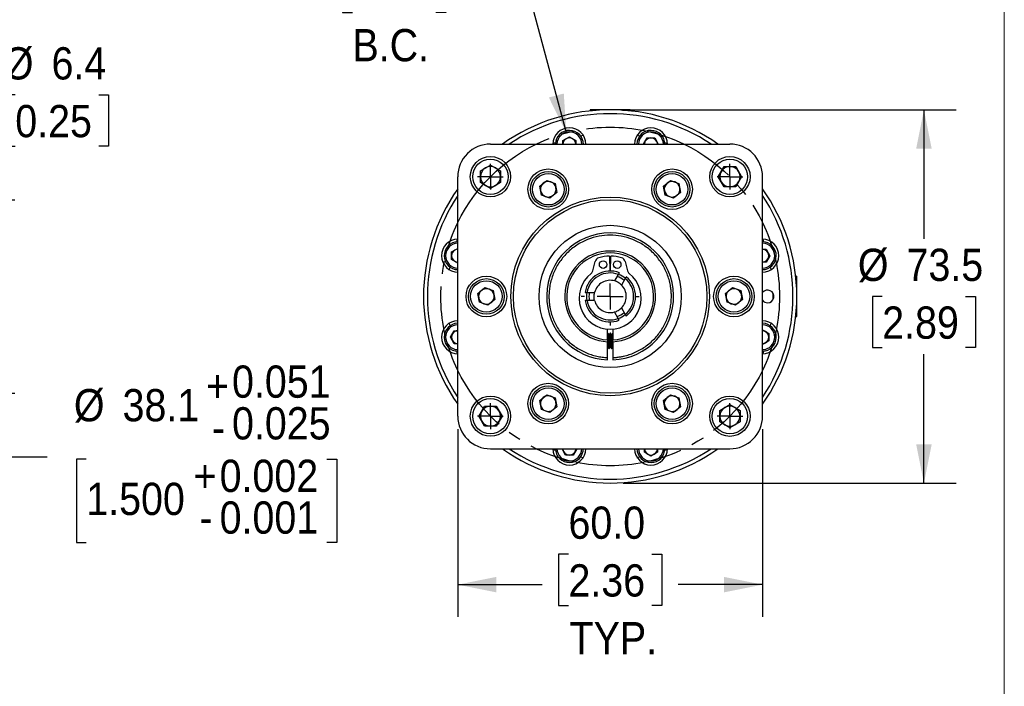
# Model space of a CAD drawing. Header units: millimetres. Extents: x 0 to 559, y 0 to 432.
# Tile 28 of 32: x 365 to 559, y 169 to 301. Entities that reach past the tile are written whole.
import ezdxf

# ---------------------------------------------------------------- set-up
doc = ezdxf.new("R2010")
doc.units = ezdxf.units.MM
doc.header["$LTSCALE"] = 2
doc.linetypes.add('SLD-Center', pattern=[19.05, 15.24, -1.27, 1.27, -1.27])
doc.linetypes.add('SLD-Solid', pattern=[0])
doc.layers.add('CENTER', color=40, linetype='SLD-Center')
doc.layers.add('SLD-0', color=7, linetype='SLD-Solid', lineweight=25)
doc.styles.add('SLDTEXTSTYLE0', font='GOTHIC.TTF', dxfattribs={"width": 0.913})
doc.dimstyles.new('SLDDIMSTYLE0', dxfattribs={"dimtxt": 6.35, "dimasz": 7.62, "dimexe": 0, "dimexo": 0.0625, "dimgap": 1.5875, "dimtad": 0, "dimtih": 1, "dimtoh": 1, "dimdec": 1, "dimrnd": 1e-09, "dimzin": 12, "dimdsep": 46, "dimtxsty": 'SLDTEXTSTYLE0', "dimsah": 1, "dimcen": 0.09, "dimadec": 0, "dimazin": 3, "dimtfac": 1, "dimtdec": 1, "dimtmove": 0, "dimatfit": 0, "dimfxl": 0, "dimfrac": 2, "dimtolj": 1, "dimtzin": 12, "dimarcsym": 0})
doc.dimstyles.new('SLDDIMSTYLE1', dxfattribs={"dimtxt": 6.35, "dimasz": 7.62, "dimexe": 0, "dimexo": 0.0625, "dimgap": 1.5875, "dimtad": 0, "dimtih": 1, "dimtoh": 1, "dimdec": 1, "dimrnd": 1e-09, "dimzin": 12, "dimdsep": 46, "dimtxsty": 'SLDTEXTSTYLE0', "dimsah": 1, "dimcen": 0.09, "dimadec": 0, "dimazin": 3, "dimtol": 1, "dimtp": 0.051, "dimtm": 0.025, "dimtfac": 1, "dimtdec": 3, "dimtofl": 0, "dimtmove": 0, "dimatfit": 3, "dimfxl": 0, "dimfrac": 2, "dimtolj": 1, "dimarcsym": 0})
doc.dimstyles.new('SLDDIMSTYLE2', dxfattribs={"dimtxt": 6.35, "dimasz": 7.62, "dimexe": 0, "dimexo": 0.0625, "dimgap": 1.5875, "dimtad": 0, "dimtih": 1, "dimtoh": 1, "dimdec": 1, "dimrnd": 1e-09, "dimzin": 12, "dimdsep": 46, "dimtxsty": 'SLDTEXTSTYLE0', "dimsah": 1, "dimcen": 0.09, "dimadec": 0, "dimazin": 3, "dimtfac": 1, "dimtdec": 1, "dimtofl": 0, "dimtmove": 0, "dimatfit": 3, "dimfxl": 0, "dimfrac": 2, "dimtolj": 1, "dimtzin": 12, "dimarcsym": 0})
doc.dimstyles.new('SLDDIMSTYLE4', dxfattribs={"dimtxt": 6.35, "dimasz": 7.62, "dimexe": 0, "dimexo": 0.0625, "dimgap": 1.5875, "dimtad": 0, "dimtih": 1, "dimtoh": 1, "dimdec": 1, "dimrnd": 1e-09, "dimzin": 4, "dimdsep": 46, "dimtxsty": 'SLDTEXTSTYLE0', "dimsah": 1, "dimcen": 0.09, "dimadec": 0, "dimazin": 1, "dimtfac": 1, "dimtdec": 1, "dimtofl": 0, "dimtmove": 0, "dimatfit": 3, "dimfxl": 0, "dimfrac": 2, "dimtolj": 1, "dimtzin": 12, "dimarcsym": 0})
doc.dimstyles.new('SLDDIMSTYLE5', dxfattribs={"dimtxt": 6.35, "dimasz": 7.62, "dimexe": 0, "dimexo": 0.0625, "dimgap": 1.5875, "dimtad": 0, "dimtih": 1, "dimtoh": 1, "dimdec": 1, "dimrnd": 1e-09, "dimzin": 12, "dimdsep": 46, "dimtxsty": 'SLDTEXTSTYLE0', "dimsah": 1, "dimcen": 0, "dimadec": 0, "dimazin": 3, "dimtfac": 1, "dimtdec": 1, "dimtofl": 0, "dimtmove": 0, "dimatfit": 3, "dimfxl": 0, "dimfrac": 2, "dimtolj": 1, "dimtzin": 12, "dimarcsym": 0})

# ---------------------------------------------------------------- blocks, each defined once
blk = doc.blocks.new('Block2')
at = {"color": 7, "linetype": 'SLD-Solid', "lineweight": 18}
blk.add_line((558.8, 0.01), (558.8, 431.81), dxfattribs=at)
blk = doc.blocks.new('_D')
at = {"layer": 'SLD-0'}
for p, q in [((356.38, 285.74), (343.68, 285.74)), ((343.68, 285.74), (343.68, 249.25)), ((364.11, 285.74), (362.18, 285.74)), ((362.18, 285.74), (362.18, 275.66)), ((380.53, 285.74), (382.47, 285.74)), ((382.47, 285.74), (382.47, 275.66)), ((362.18, 275.66), (364.11, 275.66)), ((382.47, 275.66), (380.53, 275.66)), ((318.27, 249.25), (350.03, 249.25)), ((318.27, 242.9), (350.03, 242.9)), ((343.68, 242.9), (343.68, 227.66))]:
    blk.add_line(p, q, dxfattribs=at)
for points in [[(343.68, 249.25), (345.2, 256.87), (342.15, 256.87)], [(343.68, 242.9), (342.15, 235.28), (345.2, 235.28)]]:
    blk.add_solid(points, dxfattribs=at)
at = {"layer": 'SLD-0', "char_height": 6.35, "attachment_point": 1, "style": 'SLDTEXTSTYLE0'}
for s, insert in [('%%c', (361.67, 295.14)), ('6.4', (371.25, 295.14)), ('0.25', (364.11, 283.77))]:
    blk.add_mtext(s, dxfattribs=dict(at, insert=insert))
blk = doc.blocks.new('_D_1')
at = {"layer": 'SLD-0'}
for p, q in [((319.29, 265.12), (340.5, 265.12)), ((346.85, 265.12), (364.01, 265.12)), ((357.66, 227.02), (357.66, 265.12)), ((319.29, 227.02), (364.01, 227.02)), ((357.66, 214.45), (357.66, 227.02)), ((370.36, 214.45), (357.66, 214.45)), ((378.09, 214.03), (376.16, 214.03)), ((376.16, 214.03), (376.16, 197.61)), ((425.45, 214.03), (427.39, 214.03)), ((427.39, 214.03), (427.39, 197.61)), ((376.16, 197.61), (378.09, 197.61)), ((427.39, 197.61), (425.45, 197.61))]:
    blk.add_line(p, q, dxfattribs=at)
for points in [[(357.66, 265.12), (356.14, 257.5), (359.18, 257.5)], [(357.66, 227.02), (359.18, 234.64), (356.14, 234.64)]]:
    blk.add_solid(points, dxfattribs=at)
at = {"layer": 'SLD-0', "char_height": 6.35, "attachment_point": 1, "style": 'SLDTEXTSTYLE0'}
for s, insert in [('0.051', (406.78, 232.48)), ('+', (401.65, 231.64)), ('%%c', (375.65, 227.84)), ('38.1', (385.23, 227.84)), ('0.025', (406.78, 224.27)), ('-', (402.81, 223.43)), ('0.002', (404.34, 213.93)), ('+', (399.21, 213.93)), ('1.500', (378.09, 209.39)), ('0.001', (404.34, 205.72)), ('-', (400.37, 205.72))]:
    blk.add_mtext(s, dxfattribs=dict(at, insert=insert))
blk = doc.blocks.new('_D_11')
at = {"layer": 'SLD-0'}
for p, q in [((483.76, 282.81), (549.33, 282.81)), ((542.98, 282.81), (542.98, 257.44)), ((534.77, 246.07), (532.84, 246.07)), ((532.84, 246.07), (532.84, 235.99)), ((551.19, 246.07), (553.13, 246.07)), ((553.13, 246.07), (553.13, 235.99)), ((532.84, 235.99), (534.77, 235.99)), ((542.98, 209.33), (542.98, 234.7)), ((553.13, 235.99), (551.19, 235.99)), ((483.76, 209.33), (549.33, 209.33))]:
    blk.add_line(p, q, dxfattribs=at)
for points in [[(542.98, 282.81), (541.46, 275.19), (544.51, 275.19)], [(542.98, 209.33), (544.51, 216.95), (541.46, 216.95)]]:
    blk.add_solid(points, dxfattribs=at)
at = {"layer": 'SLD-0', "char_height": 6.35, "attachment_point": 1, "style": 'SLDTEXTSTYLE0'}
for s, insert in [('%%c', (529.98, 255.47)), ('73.5', (539.56, 255.47)), ('2.89', (534.77, 244.1))]:
    blk.add_mtext(s, dxfattribs=dict(at, insert=insert))
blk = doc.blocks.new('_D_12')
at = {"layer": 'SLD-0'}
for p, q in [((451.22, 219.96), (451.22, 182.98)), ((511.22, 219.96), (511.22, 182.98)), ((473.01, 195.31), (471.07, 195.31)), ((471.07, 195.31), (471.07, 185.23)), ((489.43, 195.31), (491.36, 195.31)), ((491.36, 195.31), (491.36, 185.23)), ((451.22, 189.33), (467.85, 189.33)), ((511.22, 189.33), (494.59, 189.33)), ((471.07, 185.23), (473.01, 185.23)), ((491.36, 185.23), (489.43, 185.23))]:
    blk.add_line(p, q, dxfattribs=at)
for points in [[(451.22, 189.33), (458.84, 187.81), (458.84, 190.86)], [(511.22, 189.33), (503.6, 190.86), (503.6, 187.81)]]:
    blk.add_solid(points, dxfattribs=at)
at = {"layer": 'SLD-0', "char_height": 6.35, "attachment_point": 1, "style": 'SLDTEXTSTYLE0'}
for s, insert in [('60.0', (473.01, 204.71)), ('2.36', (473.01, 193.34)), ('TYP.', (473.23, 181.97))]:
    blk.add_mtext(s, dxfattribs=dict(at, insert=insert))
blk = doc.blocks.new('SW_CENTERMARKSYMBOL_0')
at = {"layer": 'SLD-0', "color": 0}
for q in [(0, 2.54), (-2.54, 0), (0, -2.54), (2.54, 0)]:
    blk.add_line((0, 0), q, dxfattribs=at)
blk = doc.blocks.new('SW_CENTERMARKSYMBOL_1')
at = {"layer": 'SLD-0', "color": 0}
for q in [(0, 2.54), (-2.54, 0), (0, -2.54), (2.54, 0)]:
    blk.add_line((0, 0), q, dxfattribs=at)
blk = doc.blocks.new('SW_CENTERMARKSYMBOL_2')
at = {"layer": 'SLD-0', "color": 0}
for q in [(0, 2.54), (-2.54, 0), (0, -2.54), (2.54, 0)]:
    blk.add_line((0, 0), q, dxfattribs=at)
blk = doc.blocks.new('SW_CENTERMARKSYMBOL_3')
at = {"layer": 'SLD-0', "color": 0}
for q in [(0, 2.54), (-2.54, 0), (0, -2.54), (2.54, 0)]:
    blk.add_line((0, 0), q, dxfattribs=at)
blk = doc.blocks.new('SW_CENTERMARKSYMBOL_4')
at = {"layer": 'SLD-0', "color": 0}
for p, q in [((0, 5.08), (0, 5.715)), ((0, 0), (0, 2.54)), ((-5.08, 0), (-5.715, 0)), ((0, 0), (-2.54, 0)), ((0, 0), (0, -2.54)), ((0, 0), (2.54, 0)), ((5.08, 0), (5.715, 0)), ((0, -5.08), (0, -5.715))]:
    blk.add_line(p, q, dxfattribs=at)
blk = doc.blocks.new('_D_14')
at = {"layer": 'SLD-0'}
for p, q in [((430.49, 312.06), (428.56, 312.06)), ((428.56, 312.06), (428.56, 301.98)), ((446.91, 312.06), (448.85, 312.06)), ((448.85, 312.06), (448.85, 301.98)), ((465.99, 302.91), (454.88, 302.91)), ((472.59, 278.27), (465.99, 302.91)), ((428.56, 301.98), (430.49, 301.98)), ((448.85, 301.98), (446.91, 301.98))]:
    blk.add_line(p, q, dxfattribs=at)
blk.add_solid([(472.59, 278.27), (472.09, 286.03), (469.15, 285.24)], dxfattribs=at)
at = {"layer": 'SLD-0', "char_height": 6.35, "attachment_point": 1, "style": 'SLDTEXTSTYLE0'}
for s, insert in [('%%c', (425.7, 321.46)), ('66.7', (435.28, 321.46)), ('2.62', (430.49, 310.09)), ('B.C.', (430.49, 298.72))]:
    blk.add_mtext(s, dxfattribs=dict(at, insert=insert))

msp = doc.modelspace()

# ---------------------------------------------------------------- linework, layer by layer
for p, q in [((477.2564, 282.814), (477.2601, 282.6046)), ((481.2188, 282.814), (477.2564, 282.814)), ((484.6306, 282.814), (481.2188, 282.814)), ((484.6479, 282.6536), (484.6503, 282.8137)), ((485.1812, 282.814), (484.6498, 282.814)), ((485.1776, 282.6046), (485.1812, 282.814)), ((471.9154, 276.7556), (473.1954, 277.4946)), ((473.1954, 277.4946), (474.4754, 276.7556)), ((487.7952, 276.0703), (488.5032, 277.2966)), ((488.5032, 277.2966), (489.9812, 277.2966)), ((489.9812, 277.2966), (490.6892, 276.0703)), ((457.6476, 276.0703), (504.79, 276.0703)), ((471.9154, 276.0703), (471.9154, 276.7556)), ((474.4754, 276.7556), (474.4754, 276.0703)), ((455.6606, 270.7921), (457.6456, 271.9382)), ((457.6456, 271.9382), (459.6307, 270.7921)), ((502.4999, 269.6461), (503.6459, 271.6311)), ((503.6459, 271.6311), (505.938, 271.6311)), ((505.938, 271.6311), (507.0841, 269.6461)), ((451.2214, 222.5017), (451.2214, 269.6441)), ((455.6606, 268.5), (455.6606, 270.7921)), ((459.6307, 270.7921), (459.6307, 268.5)), ((503.6459, 267.6611), (502.4999, 269.6461)), ((507.0841, 269.6461), (505.938, 267.6611)), ((511.2162, 222.5017), (511.2162, 269.6441)), ((457.6456, 267.354), (455.6606, 268.5)), ((459.6307, 268.5), (457.6456, 267.354)), ((467.3685, 267.7845), (468.7274, 268.9234)), ((467.6754, 266.0382), (467.3685, 267.7845)), ((468.7274, 268.9234), (470.3932, 268.316)), ((470.3932, 268.316), (470.7001, 266.5697)), ((491.7375, 267.7845), (493.0964, 268.9234)), ((492.0444, 266.0382), (491.7375, 267.7845)), ((493.0964, 268.9234), (494.7622, 268.316)), ((494.7622, 268.316), (495.0691, 266.5697)), ((505.938, 267.6611), (503.6459, 267.6611)), ((469.3412, 265.4308), (467.6754, 266.0382)), ((470.7001, 266.5697), (469.3412, 265.4308)), ((493.7102, 265.4308), (492.0444, 266.0382)), ((495.0691, 266.5697), (493.7102, 265.4308)), ((449.9951, 254.8353), (451.2214, 255.5433)), ((449.9951, 253.3573), (449.9951, 254.8353)), ((481.0801, 254.0217), (481.1315, 251.076)), ((481.3061, 251.076), (481.3576, 254.0217)), ((511.2162, 255.3763), (511.9015, 255.3763)), ((511.9015, 255.3763), (512.6405, 254.0963)), ((512.6405, 254.0963), (511.9015, 252.8163)), ((451.2214, 252.6493), (449.9951, 253.3573)), ((477.8263, 251.1258), (478.2893, 252.983)), ((481.0988, 252.9479), (481.3388, 252.9479)), ((484.1483, 252.983), (484.6113, 251.1258)), ((511.9015, 252.8163), (511.2162, 252.8163)), ((482.1063, 249.1214), (482.8447, 250.4004)), ((517.9599, 250.0353), (517.7505, 250.0317)), ((517.9599, 246.0729), (517.9599, 250.0353)), ((484.203, 249.6035), (483.462, 248.3199)), ((455.184, 246.6803), (456.5429, 247.8192)), ((455.4909, 244.934), (455.184, 246.6803)), ((456.5429, 247.8192), (458.2087, 247.2118)), ((458.2087, 247.2118), (458.5156, 245.4656)), ((476.6647, 246.8667), (478.1446, 246.8667)), ((503.922, 246.6803), (505.2809, 247.8192)), ((504.2289, 244.934), (503.922, 246.6803)), ((505.2809, 247.8192), (506.9467, 247.2118)), ((506.9467, 247.2118), (507.2536, 245.4656)), ((457.1567, 244.3266), (455.4909, 244.934)), ((458.5156, 245.4656), (457.1567, 244.3266)), ((478.1414, 245.2919), (476.6625, 245.2919)), ((505.8947, 244.3266), (504.2289, 244.934)), ((507.2536, 245.4656), (505.8947, 244.3266)), ((517.9599, 242.1105), (517.9599, 246.0729)), ((482.8085, 241.732), (482.0685, 243.0137)), ((483.4339, 243.7983), (484.1734, 242.5175)), ((517.7505, 242.1142), (517.9599, 242.1105)), ((449.7971, 238.0495), (450.5361, 239.3295)), ((450.5361, 239.3295), (451.2214, 239.3295)), ((480.7188, 237.528), (480.7188, 239.6434)), ((480.7813, 238.8405), (480.7188, 238.8405)), ((481.0315, 238.5157), (480.9739, 238.5157)), ((481.2813, 238.8405), (481.2188, 238.8405)), ((481.5313, 238.5157), (481.4736, 238.5157)), ((481.7188, 239.6434), (481.7188, 237.528)), ((511.2162, 239.4965), (512.4425, 238.7885)), ((512.4425, 238.7885), (512.4425, 237.3105)), ((450.5361, 236.7695), (449.7971, 238.0495)), ((451.2214, 236.7695), (450.5361, 236.7695)), ((480.7188, 234.0333), (480.7188, 237.1464)), ((481.7188, 237.1464), (481.7188, 234.0333)), ((512.4425, 237.3105), (511.2162, 236.6025)), ((473.9009, 235.9505), (473.962, 235.8454)), ((473.9688, 235.8902), (473.9688, 235.8405)), ((473.9688, 235.8405), (474.0313, 235.8405)), ((480.7188, 236.1568), (480.7237, 236.1652)), ((480.7189, 236.1652), (480.7764, 236.1652)), ((480.9688, 235.8405), (481.0313, 235.8405)), ((481.2187, 236.1652), (481.2765, 236.1652)), ((481.4688, 235.8405), (481.5313, 235.8405)), ((467.3685, 225.5761), (468.7274, 226.715)), ((467.6754, 223.8298), (467.3685, 225.5761)), ((468.7274, 226.715), (470.3932, 226.1077)), ((470.3932, 226.1077), (470.7001, 224.3614)), ((491.7375, 225.5761), (493.0964, 226.715)), ((492.0444, 223.8298), (491.7375, 225.5761)), ((493.0964, 226.715), (494.7622, 226.1077)), ((494.7622, 226.1077), (495.0691, 224.3614)), ((455.3535, 222.4998), (456.4996, 224.4848)), ((456.4996, 224.4848), (458.7917, 224.4848)), ((458.7917, 224.4848), (459.9377, 222.4998)), ((469.3412, 223.2225), (467.6754, 223.8298)), ((470.7001, 224.3614), (469.3412, 223.2225)), ((493.7102, 223.2225), (492.0444, 223.8298)), ((495.0691, 224.3614), (493.7102, 223.2225)), ((502.807, 223.6458), (504.792, 224.7918)), ((502.807, 221.3537), (502.807, 223.6458)), ((504.792, 224.7918), (506.777, 223.6458)), ((506.777, 223.6458), (506.777, 221.3537)), ((456.4996, 220.5147), (455.3535, 222.4998)), ((459.9377, 222.4998), (458.7917, 220.5147)), ((504.792, 220.2077), (502.807, 221.3537)), ((506.777, 221.3537), (504.792, 220.2077)), ((458.7917, 220.5147), (456.4996, 220.5147)), ((457.6476, 216.0755), (504.79, 216.0755)), ((472.4564, 214.8492), (471.7484, 216.0755)), ((474.6424, 216.0755), (473.9344, 214.8492)), ((487.9622, 215.3902), (487.9622, 216.0755)), ((489.2422, 214.6512), (487.9622, 215.3902)), ((490.5222, 215.3902), (489.2422, 214.6512)), ((490.5222, 216.0755), (490.5222, 215.3902)), ((473.9344, 214.8492), (472.4564, 214.8492))]:
    msp.add_line(p, q)
at = {"flags": 128}
for points in [[(484.4151, 282.6747), (484.4903, 282.7221), (484.566, 282.7697), (484.6416, 282.8174)], [(481.1235, 251.5331), (481.2188, 251.5339), (481.3141, 251.5331)], [(481.1302, 251.1521), (481.2188, 251.1529), (481.3075, 251.1521)]]:
    msp.add_lwpolyline(points, dxfattribs=at)
for centre, radius in [((457.6456, 269.6461), 3.9688), ((504.792, 269.6461), 3.9687), ((457.6456, 269.6461), 3.4862), ((504.792, 269.6461), 3.4862), ((469.0343, 267.1771), 4), ((469.0343, 267.1771), 3.5), ((469.0343, 267.1771), 3.1), ((493.4033, 267.1771), 4), ((493.4033, 267.1771), 3.5), ((493.4033, 267.1771), 3.1), ((481.2188, 246.0729), 19.55), ((481.2188, 246.0729), 19.05), ((481.2188, 246.0729), 14.0005), ((479.8375, 252.3498), 0.75), ((482.6002, 252.3498), 0.75), ((456.8498, 246.0729), 4), ((505.5878, 246.0729), 4), ((456.8498, 246.0729), 3.5), ((456.8498, 246.0729), 3.1), ((505.5878, 246.0729), 3.5), ((505.5878, 246.0729), 3.1), ((469.0343, 224.9688), 4), ((493.4033, 224.9688), 4), ((469.0343, 224.9687), 3.5), ((469.0343, 224.9687), 3.1), ((493.4033, 224.9687), 3.5), ((493.4033, 224.9687), 3.1), ((457.6456, 222.4998), 3.9687), ((457.6456, 222.4998), 3.4862), ((504.792, 222.4997), 3.9688), ((504.792, 222.4997), 3.4862)]:
    msp.add_circle(centre, radius)
for centre, radius, start, end in [((481.2188, 246.0729), 36.7411, 54.731336, 125.268664), ((481.2188, 246.0729), 35.9791, 56.485397, 123.514598), ((473.1954, 276.0166), 3.25, 0.946735, 179.053265), ((489.2422, 276.0166), 3.25, 0.946735, 179.053265), ((473.1954, 276.0166), 2.75, 0, 178.881111), ((473.1954, 276.0166), 2.45, 1.255923, 178.744071), ((473.1954, 276.0166), 1.28, 60, 120), ((481.2188, 246.0729), 32.1153, 99.454599, 100.434226), ((489.2422, 276.0166), 2.75, 0, 178.881111), ((481.2188, 246.0729), 32.1153, 79.565774, 80.545401), ((489.2422, 276.0166), 2.45, 1.255904, 178.744091), ((489.2422, 276.0166), 1.28, 90, 150), ((489.2422, 276.0166), 1.28, 30, 90), ((457.6476, 269.6441), 6.4262, 89.999997, 179.999997), ((481.2188, 246.0729), 32.1153, 109.565774, 110.545401), ((473.1954, 276.0166), 1.28, 120, 177.595564), ((473.1954, 276.0166), 1.28, 2.404431, 60), ((489.2422, 276.0166), 1.28, 150, 177.5956), ((489.2422, 276.0166), 1.28, 2.404394, 30), ((481.2188, 246.0729), 32.1153, 69.454599, 70.434226), ((504.79, 269.6441), 6.4262, 359.999997, 89.999997), ((457.6456, 269.6461), 1.985, 120, 180), ((457.6456, 269.6461), 1.985, 60, 120), ((457.6456, 269.6461), 1.985, 0, 60), ((504.792, 269.6461), 1.985, 90, 150), ((504.792, 269.6461), 1.985, 30, 90), ((457.6456, 269.6461), 1.985, 180, 240), ((457.6456, 269.6461), 1.985, 300, 0), ((504.792, 269.6461), 1.985, 150, 210), ((504.792, 269.6461), 1.985, 330, 30), ((457.6456, 269.6461), 1.985, 240, 300), ((469.0343, 267.1771), 1.5355, 129.967668, 189.967668), ((469.0343, 267.1771), 1.5355, 69.967668, 129.967668), ((469.0343, 267.1771), 1.5355, 9.967668, 69.967668), ((493.4033, 267.1771), 1.5355, 129.967668, 189.967668), ((493.4033, 267.1771), 1.5355, 69.967668, 129.967668), ((493.4033, 267.1771), 1.5355, 9.967668, 69.967668), ((504.792, 269.6461), 1.985, 210, 270), ((504.792, 269.6461), 1.985, 270, 330), ((481.2188, 246.0729), 36.7411, 144.731336, 215.268664), ((481.2188, 246.0729), 35.9791, 146.485397, 180), ((469.0343, 267.1771), 1.5355, 189.967668, 249.967668), ((469.0343, 267.1771), 1.5355, 249.967668, 309.967668), ((469.0343, 267.1771), 1.5355, 309.967668, 9.967668), ((493.4033, 267.1771), 1.5355, 189.967668, 249.967668), ((493.4033, 267.1771), 1.5355, 249.967668, 309.967668), ((493.4033, 267.1771), 1.5355, 309.967668, 9.967668), ((481.2188, 246.0729), 36.7411, 0, 35.268664), ((481.2188, 246.0729), 35.9791, 326.485397, 33.514598), ((481.2188, 246.0729), 12.5, 272.292443, 267.707557), ((451.2751, 254.0963), 3.25, 90.946735, 270), ((451.2751, 254.0963), 2.75, 91.118889, 270), ((451.2751, 254.0963), 2.45, 91.255904, 180), ((481.2188, 246.0729), 32.1153, 159.454599, 160.434226), ((511.1625, 254.0963), 3.25, 270, 89.053265), ((511.1625, 254.0963), 2.75, 270, 88.881111), ((511.1625, 254.0963), 2.45, 271.255923, 88.744071), ((481.2188, 246.0729), 32.1153, 19.565774, 20.545401), ((451.2751, 254.0963), 2.45, 180, 268.744091), ((451.2751, 254.0963), 1.28, 120, 180), ((451.2751, 254.0963), 1.28, 180, 240), ((451.2751, 254.0963), 1.28, 92.404394, 120), ((481.2188, 246.0729), 8.9405, 273.205955, 266.794045), ((481.2188, 246.0729), 8.5595, 273.348818, 266.651182), ((481.2188, 246.0729), 7.95, 91, 106.373362), ((481.2188, 246.0729), 7.95, 73.626638, 89), ((511.1625, 254.0963), 1.28, 30, 87.595564), ((511.1625, 254.0963), 1.28, 330, 30), ((451.2751, 254.0963), 1.28, 240, 267.5956), ((479.2596, 252.7411), 1, 106.373362, 166), ((483.178, 252.7411), 1, 14, 73.626638), ((511.1625, 254.0963), 1.28, 272.404431, 330), ((481.2188, 246.0729), 32.1153, 169.565774, 170.545401), ((481.2188, 245.7421), 6.1191, 127.79446, 52.20554), ((481.2188, 246.0729), 5.0038, 68.685765, 170.872647), ((481.2188, 246.0729), 4.6228, 69.407874, 170.113133), ((476.856, 251.3677), 1, 307.79446, 346), ((481.2188, 246.0729), 4.65, 49.853755, 69.352347), ((485.5816, 251.3677), 1, 194, 232.20554), ((481.2188, 246.0729), 32.1153, 9.454599, 10.434226), ((481.2188, 246.0729), 3.175, 73.768529, 165.522488), ((481.2188, 246.0729), 4.1791, 48.69621, 70.417314), ((481.2188, 246.0729), 3.175, 314.240938, 45.048578), ((481.2188, 246.0729), 4.6228, 309.727127, 49.793418), ((481.2188, 246.0729), 5.0038, 308.980098, 50.577953), ((456.8498, 246.0729), 1.5355, 129.967668, 189.967668), ((456.8498, 246.0729), 1.5355, 69.967668, 129.967668), ((456.8498, 246.0729), 1.5355, 9.967668, 69.967668), ((456.8498, 246.0729), 1.5355, 309.967668, 9.967668), ((481.2188, 246.0729), 4.65, 170.171542, 189.66968), ((481.2188, 246.0729), 4.1791, 169.051118, 190.771589), ((505.5878, 246.0729), 1.5355, 129.967668, 189.967668), ((505.5878, 246.0729), 1.5355, 69.967668, 129.967668), ((505.5878, 246.0729), 1.5355, 9.967668, 69.967668), ((505.5878, 246.0729), 1.5355, 309.967668, 9.967668), ((512.2068, 246.0729), 1.25, 270, 142.417879), ((481.2188, 246.0729), 32.1153, 359.018923, 0.981071), ((481.2188, 246.0729), 35.9791, 180, 213.514598), ((456.8498, 246.0729), 1.5355, 189.967668, 249.967668), ((456.8498, 246.0729), 1.5355, 249.967668, 309.967668), ((481.2188, 246.0729), 5.0038, 188.980098, 290.872647), ((481.2188, 246.0729), 4.6228, 189.727127, 290.113133), ((481.2188, 246.0729), 3.175, 194.240938, 285.522488), ((505.5878, 246.0729), 1.5355, 189.967668, 249.967668), ((505.5878, 246.0729), 1.5355, 249.967668, 309.967668), ((481.2188, 246.0729), 36.7411, 324.731336, 0), ((512.2068, 246.0729), 1.25, 217.582121, 270), ((481.2188, 246.0729), 4.1791, 289.051118, 310.771589), ((481.2188, 246.0729), 4.65, 290.171542, 309.66968), ((451.2751, 238.0495), 3.25, 90.946735, 270), ((451.2751, 238.0495), 2.75, 91.118889, 270), ((451.2751, 238.0495), 2.45, 91.255923, 180), ((481.2188, 246.0729), 32.1153, 189.454599, 190.434226), ((511.1625, 238.0495), 3.25, 270, 89.053265), ((511.1625, 238.0495), 2.75, 270, 88.881111), ((511.1625, 238.0495), 2.45, 271.255904, 88.744091), ((481.2188, 246.0729), 32.1153, 349.565774, 350.545401), ((451.2751, 238.0495), 1.28, 150, 210), ((451.2751, 238.0495), 1.28, 92.404431, 150), ((511.1625, 238.0495), 1.28, 60, 87.5956), ((511.1625, 238.0495), 1.28, 360, 60), ((451.2751, 238.0495), 2.45, 180, 268.744071), ((451.2751, 238.0495), 1.28, 210, 267.595564), ((511.1625, 238.0495), 1.28, 272.404394, 300), ((511.1625, 238.0495), 1.28, 300, 360), ((481.2188, 246.0729), 32.1153, 199.565774, 200.545401), ((481.2188, 246.0729), 32.1153, 339.454599, 340.434226), ((469.0343, 224.9687), 1.5355, 129.967668, 189.967668), ((469.0343, 224.9687), 1.5355, 69.967668, 129.967668), ((469.0343, 224.9687), 1.5355, 9.967668, 69.967668), ((469.0343, 224.9687), 1.5355, 309.967668, 9.967668), ((493.4033, 224.9687), 1.5355, 129.967668, 189.967668), ((493.4033, 224.9687), 1.5355, 69.967668, 129.967668), ((493.4033, 224.9687), 1.5355, 9.967668, 69.967668), ((493.4033, 224.9687), 1.5355, 309.967668, 9.967668), ((457.6456, 222.4998), 1.985, 150, 210), ((457.6456, 222.4998), 1.985, 90, 150), ((457.6456, 222.4998), 1.985, 30, 90), ((457.6456, 222.4998), 1.985, 330, 30), ((469.0343, 224.9687), 1.5355, 189.967668, 249.967668), ((469.0343, 224.9687), 1.5355, 249.967668, 309.967668), ((493.4033, 224.9687), 1.5355, 189.967668, 249.967668), ((493.4033, 224.9687), 1.5355, 249.967668, 309.967668), ((504.792, 222.4997), 1.985, 120, 180), ((504.792, 222.4997), 1.985, 60, 120), ((504.792, 222.4997), 1.985, 0, 60), ((457.6476, 222.5017), 6.4262, 179.999997, 269.999997), ((457.6456, 222.4998), 1.985, 210, 270), ((457.6456, 222.4998), 1.985, 270, 330), ((504.792, 222.4997), 1.985, 180, 240), ((504.79, 222.5017), 6.4262, 269.999997, 359.999999), ((504.792, 222.4997), 1.985, 300, 0), ((504.792, 222.4997), 1.985, 240, 300), ((481.2188, 246.0729), 36.7411, 234.731336, 305.268664), ((481.2188, 246.0729), 35.9791, 236.485397, 303.514598), ((473.1954, 216.1292), 3.25, 180.946735, 270), ((481.2188, 246.0729), 32.1153, 249.454599, 250.434226), ((473.1954, 216.1292), 2.75, 181.118889, 0), ((473.1954, 216.1292), 2.45, 181.255904, 358.744091), ((473.1954, 216.1292), 1.28, 182.404394, 210), ((473.1954, 216.1292), 1.28, 210, 270), ((473.1954, 216.1292), 3.25, 270, 359.053265), ((473.1954, 216.1292), 1.28, 270, 330), ((473.1954, 216.1292), 1.28, 330, 357.5956), ((489.2422, 216.1292), 3.25, 180.946735, 270), ((489.2422, 216.1292), 2.75, 181.118889, 0), ((489.2422, 216.1292), 2.45, 181.255923, 358.744071), ((489.2422, 216.1292), 1.28, 182.404431, 240), ((489.2422, 216.1292), 3.25, 270, 359.053265), ((489.2422, 216.1292), 1.28, 300, 357.595564), ((481.2188, 246.0729), 32.1153, 289.565774, 290.545401), ((481.2188, 246.0729), 32.1153, 259.565774, 260.545401), ((481.2188, 246.0729), 32.1153, 279.454599, 280.434226), ((489.2422, 216.1292), 1.28, 240, 300)]:
    msp.add_arc(centre, radius, start, end)
for points, knots in [([(483.6326, 282.7346), (483.8336, 282.748), (484.0197, 282.7615), (484.3535, 282.7881), (484.5016, 282.8012), (484.6306, 282.814)], [0, 0, 0, 0, 0.5, 0.5, 1, 1, 1, 1]), ([(493.2688, 246.0729), (493.268, 246.1781), (493.2664, 246.3882), (493.2537, 246.703), (493.2333, 247.0171), (493.2045, 247.3304), (493.1675, 247.6431), (493.1223, 247.9549), (493.0209, 248.5459), (492.8181, 249.4079), (492.4351, 250.5306), (491.9367, 251.6255), (491.109, 253.0424), (489.8, 254.6546), (487.8731, 256.2196), (485.7135, 257.3384), (483.4677, 257.984), (481.2188, 258.1903), (478.9699, 257.984), (476.7241, 257.3384), (474.5645, 256.2196), (472.6376, 254.6546), (471.3288, 253.0426), (470.501, 251.6256), (470.0027, 250.5309), (469.6196, 249.4081), (469.3987, 248.4693), (469.2778, 247.7219), (469.2152, 247.1744), (469.176, 246.6244), (469.1712, 246.2569), (469.1688, 246.0729)], [0, 0, 0, 0, 0.00834264, 0.0166716, 0.02499256, 0.03331125, 0.04163336, 0.04996461, 0.05831067, 0.08919962, 0.12010244, 0.15227909, 0.18446965, 0.25011854, 0.31576743, 0.38005211, 0.44177089, 0.50000167, 0.55823246, 0.61995124, 0.68423592, 0.74988481, 0.8155337, 0.84771034, 0.87990091, 0.91078986, 0.94169268, 0.95628218, 0.97084283, 0.98540524, 1, 1, 1, 1]), ([(483.462, 248.3199), (483.3737, 248.408), (483.2779, 248.4933), (483.0688, 248.6567), (482.9547, 248.7349), (482.7205, 248.8737), (482.5971, 248.9363), (482.3503, 249.0425), (482.2279, 249.086), (482.1063, 249.1214)], [0, 0, 0, 0, 0.25, 0.25, 0.5, 0.5, 0.75, 0.75, 1, 1, 1, 1]), ([(478.1414, 245.2919), (478.1104, 245.4138), (478.0859, 245.5406), (478.0523, 245.8053), (478.0435, 245.9438), (478.0441, 246.216), (478.0534, 246.3537), (478.0882, 246.6186), (478.1133, 246.7452), (478.1446, 246.8667)], [0, 0, 0, 0, 0.25, 0.25, 0.5, 0.5, 0.75, 0.75, 1, 1, 1, 1]), ([(469.1688, 246.0729), (469.1698, 245.9531), (469.1719, 245.7135), (469.1885, 245.3547), (469.215, 244.9969), (469.2525, 244.6399), (469.3005, 244.2839), (469.4016, 243.6732), (469.5986, 242.8153), (469.9628, 241.7195), (470.4364, 240.6494), (471.2221, 239.2621), (472.4646, 237.6747), (473.9989, 236.3676), (475.3524, 235.5249), (476.4017, 235.0074), (477.4817, 234.5979), (478.3884, 234.3497), (479.1127, 234.2042), (479.6451, 234.1222), (480.1806, 234.0626), (480.5393, 234.0431), (480.7188, 234.0333)], [0, 0, 0, 0, 0.01952636, 0.03901964, 0.05849716, 0.07797632, 0.09747448, 0.11700897, 0.1788036, 0.24062714, 0.30485345, 0.36910874, 0.50000263, 0.63089653, 0.69512284, 0.75937813, 0.82117275, 0.8829963, 0.91227107, 0.94149083, 0.97071426, 1, 1, 1, 1]), ([(481.7188, 234.0333), (481.8385, 234.0393), (482.0778, 234.0513), (482.4356, 234.0828), (482.792, 234.1241), (483.1471, 234.1763), (483.5008, 234.2391), (484.1068, 234.3654), (484.9558, 234.5979), (486.0356, 235.0073), (487.0851, 235.5248), (488.4386, 236.3674), (489.973, 237.6747), (491.2154, 239.2619), (492.0012, 240.6492), (492.4747, 241.7191), (492.839, 242.8151), (493.0494, 243.7314), (493.1647, 244.4611), (493.2245, 244.9964), (493.2619, 245.5339), (493.2665, 245.8931), (493.2688, 246.0729)], [0, 0, 0, 0, 0.01952636, 0.03901964, 0.05849716, 0.07797632, 0.09747448, 0.11700897, 0.1788036, 0.24062714, 0.30485345, 0.36910874, 0.50000263, 0.63089653, 0.69512284, 0.75937813, 0.82117275, 0.8829963, 0.91227107, 0.94149083, 0.97071426, 1, 1, 1, 1]), ([(482.0685, 243.0137), (482.1894, 243.0473), (482.3113, 243.0888), (482.5574, 243.1908), (482.6818, 243.2518), (482.9179, 243.3874), (483.033, 243.4638), (483.2461, 243.6257), (483.3438, 243.7105), (483.4339, 243.7983)], [0, 0, 0, 0, 0.25, 0.25, 0.5, 0.5, 0.75, 0.75, 1, 1, 1, 1]), ([(480.9688, 235.8405), (480.9576, 235.8405), (480.9465, 235.8823), (480.9317, 235.9942), (480.9273, 236.0385), (480.9178, 236.1439), (480.9127, 236.2055), (480.8968, 236.4139), (480.8854, 236.5854), (480.8633, 236.9555), (480.8528, 237.153), (480.8348, 237.528), (480.8243, 237.7254), (480.8022, 238.0955), (480.7908, 238.267), (480.7749, 238.4754), (480.7698, 238.537), (480.7604, 238.6424), (480.756, 238.6867), (480.7411, 238.7986), (480.73, 238.8405), (480.7188, 238.8405)], [0, 0, 0, 0, 0.125, 0.125, 0.1875, 0.1875, 0.25, 0.25, 0.375, 0.375, 0.5, 0.5, 0.625, 0.625, 0.75, 0.75, 0.8125, 0.8125, 0.875, 0.875, 1, 1, 1, 1]), ([(480.9784, 238.508), (480.9466, 238.5625), (480.8832, 238.6717), (480.8198, 238.781), (480.7881, 238.8356)], [0, 0, 0, 0, 0.4998506, 1, 1, 1, 1]), ([(480.7892, 238.8185), (480.7951, 238.8078), (480.8104, 238.78), (480.8314, 238.5583), (480.8591, 238.1894), (480.8879, 237.7187), (480.9123, 237.2066), (480.9395, 236.7092), (480.9684, 236.2842), (480.9933, 235.9748), (481.0146, 235.8622), (481.0298, 235.8309), (481.0354, 235.8506), (481.0375, 235.8577)], [0, 0, 0, 0, 0.06762619, 0.17587078, 0.2840693, 0.39229566, 0.50054573, 0.60874503, 0.71696315, 0.82521602, 0.93341553, 0.97581403, 1, 1, 1, 1]), ([(481.2266, 236.1928), (481.224, 236.1823), (481.2083, 236.1182), (481.1792, 236.2766), (481.1415, 236.6577), (481.1003, 237.2206), (481.064, 237.8128), (481.0216, 238.2746), (480.9936, 238.519), (480.9746, 238.4894), (480.9691, 238.4808)], [0, 0, 0, 0, 0.0301183, 0.18219125, 0.33297897, 0.48611232, 0.63588481, 0.78976078, 0.93888088, 1, 1, 1, 1]), ([(481.2126, 238.8366), (481.1809, 238.782), (481.1189, 238.675), (481.0567, 238.568), (481.0263, 238.5157)], [0, 0, 0, 0, 0.51071056, 1, 1, 1, 1]), ([(481.0315, 238.4808), (481.0371, 238.4894), (481.056, 238.5191), (481.0841, 238.2744), (481.1265, 237.8136), (481.1628, 237.2179), (481.204, 236.668), (481.238, 236.2803), (481.2605, 236.2277), (481.2699, 236.2058)], [0, 0, 0, 0, 0.06632685, 0.2273763, 0.3935621, 0.55531613, 0.72069989, 0.88355037, 1, 1, 1, 1]), ([(481.4688, 235.8405), (481.4602, 235.8542), (481.4422, 235.8832), (481.4187, 236.1208), (481.391, 236.492), (481.3623, 236.9621), (481.3378, 237.4743), (481.3106, 237.9717), (481.2817, 238.3968), (481.2568, 238.7059), (481.2355, 238.8194), (481.22, 238.85), (481.2139, 238.8287), (481.2115, 238.8201)], [0, 0, 0, 0, 0.09513805, 0.19970582, 0.3042291, 0.40877926, 0.51335233, 0.61787635, 0.72241855, 0.82699433, 0.93151855, 0.97247688, 1, 1, 1, 1]), ([(481.4811, 238.5028), (481.4493, 238.5575), (481.3856, 238.667), (481.322, 238.7766), (481.2902, 238.8314)], [0, 0, 0, 0, 0.49971555, 1, 1, 1, 1]), ([(481.2914, 238.8125), (481.2965, 238.8028), (481.311, 238.7753), (481.3314, 238.5577), (481.3591, 238.1896), (481.3879, 237.7186), (481.4123, 237.2066), (481.4395, 236.7092), (481.4684, 236.2842), (481.4933, 235.9748), (481.5146, 235.8621), (481.5298, 235.8309), (481.5355, 235.8506), (481.5376, 235.8579)], [0, 0, 0, 0, 0.05971432, 0.16885021, 0.27793966, 0.38705718, 0.4961986, 0.60528883, 0.71439803, 0.82354228, 0.93263272, 0.97538034, 1, 1, 1, 1]), ([(481.7192, 236.1878), (481.7082, 236.1965), (481.6837, 236.2156), (481.6501, 236.5712), (481.6074, 237.0986), (481.5724, 237.7009), (481.5292, 238.1913), (481.5027, 238.4726), (481.4851, 238.4722), (481.481, 238.4722)], [0, 0, 0, 0, 0.13345738, 0.29483103, 0.46130813, 0.62217681, 0.78892383, 0.94969118, 1, 1, 1, 1]), ([(481.714, 238.8386), (481.6822, 238.7838), (481.6197, 238.6762), (481.5571, 238.5685), (481.5264, 238.5157)], [0, 0, 0, 0, 0.509284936, 1, 1, 1, 1]), ([(481.5311, 238.4808), (481.5396, 238.4843), (481.5615, 238.4937), (481.5917, 238.1975), (481.6349, 237.6959), (481.6698, 237.112), (481.7015, 236.6798), (481.7165, 236.5491), (481.7188, 236.529)], [0, 0, 0, 0, 0.12761091, 0.33234266, 0.54468932, 0.7495501, 0.96155302, 1, 1, 1, 1]), ([(480.7188, 237.528), (480.7188, 237.528), (480.7188, 237.5073), (480.7188, 237.4369), (480.7188, 237.3871), (480.7188, 237.2876), (480.7188, 237.2381), (480.7188, 237.1668), (480.7188, 237.1464), (480.7188, 237.1464)], [0, 0, 0, 0, 0.25, 0.25, 0.5, 0.5, 0.75, 0.75, 1, 1, 1, 1]), ([(480.7188, 236.5348), (480.7243, 236.4744), (480.7429, 236.2678), (480.7624, 236.1399), (480.7784, 236.1813), (480.7811, 236.1883)], [0, 0, 0, 0, 0.25534945, 0.87301866, 1, 1, 1, 1]), ([(481.7188, 237.1464), (481.7188, 237.1464), (481.7188, 237.1671), (481.7188, 237.2376), (481.7188, 237.2874), (481.7188, 237.3868), (481.7188, 237.4363), (481.7188, 237.5076), (481.7188, 237.528), (481.7188, 237.528)], [0, 0, 0, 0, 0.25, 0.25, 0.5, 0.5, 0.75, 0.75, 1, 1, 1, 1]), ([(480.7727, 236.1715), (480.8045, 236.1167), (480.8683, 236.0071), (480.9319, 235.8975), (480.9637, 235.8427)], [0, 0, 0, 0, 0.4996807, 1, 1, 1, 1]), ([(481.0363, 235.8426), (481.0682, 235.8974), (481.1306, 236.0049), (481.1931, 236.1125), (481.2238, 236.1652)], [0, 0, 0, 0, 0.50991938, 1, 1, 1, 1]), ([(481.2691, 236.1779), (481.3009, 236.1232), (481.3646, 236.0136), (481.4282, 235.904), (481.4601, 235.8491)], [0, 0, 0, 0, 0.49969249, 1, 1, 1, 1]), ([(481.5364, 235.8427), (481.5682, 235.8974), (481.6289, 236.0021), (481.6897, 236.1068), (481.7188, 236.1569)], [0, 0, 0, 0, 0.52207039, 1, 1, 1, 1]), ([(480.7188, 233.5829), (480.7188, 233.5829), (480.7188, 233.6317), (480.7188, 233.7978), (480.7188, 233.9144), (480.7188, 234.0333)], [0, 0, 0, 0, 0.5, 0.5, 1, 1, 1, 1]), ([(481.7188, 234.0333), (481.7188, 233.9144), (481.7188, 233.7981), (481.7188, 233.6319), (481.7188, 233.5829), (481.7188, 233.5829)], [0, 0, 0, 0, 0.5, 0.5, 1, 1, 1, 1])]:
    msp.add_open_spline(points, degree=3, knots=knots)
for points in [[(484.6367, 282.8146), (484.386, 282.7892), (484.0422, 282.7614), (483.6376, 282.7343)], [(484.631, 282.814), (484.6309, 282.814), (484.6308, 282.814), (484.6306, 282.814)], [(482.8447, 250.4004), (482.909, 250.5118), (482.9733, 250.6232), (483.0376, 250.7345)], [(484.203, 249.6035), (484.2675, 249.7151), (484.332, 249.8267), (484.3964, 249.9383)], [(476.2784, 246.8667), (476.4071, 246.8667), (476.5358, 246.8667), (476.6647, 246.8667)], [(476.6625, 245.2919), (476.5337, 245.2919), (476.405, 245.2919), (476.2763, 245.2919)], [(484.1734, 242.5175), (484.2378, 242.406), (484.3021, 242.2946), (484.3665, 242.1831)], [(483.0016, 241.3975), (482.9373, 241.509), (482.8729, 241.6205), (482.8085, 241.732)], [(474.0313, 235.8405), (474.0276, 235.8405), (474.0239, 235.8449), (474.0202, 235.8538)], [(474.0359, 235.8428), (474.0344, 235.8412), (474.0329, 235.8405), (474.0313, 235.8405)]]:
    msp.add_open_spline(points, degree=3)
at = {"layer": 'CENTER', "linetype": 'SLD-Center'}
msp.add_circle((481.2188, 246.0729), 33.3347, dxfattribs=at)

# ---------------------------------------------------------------- block references
at = {"color": 7, "linetype": 'Continuous'}
msp.add_blockref('Block2', (0, 0), dxfattribs=at)
at = {"layer": 'SLD-0'}
for name, p in [('SW_CENTERMARKSYMBOL_0', (457.6456, 269.6461)), ('SW_CENTERMARKSYMBOL_1', (504.792, 269.6461)), ('SW_CENTERMARKSYMBOL_4', (481.2188, 246.0729)), ('SW_CENTERMARKSYMBOL_3', (457.6456, 222.4998)), ('SW_CENTERMARKSYMBOL_2', (504.792, 222.4997))]:
    msp.add_blockref(name, p, dxfattribs=at)

# ---------------------------------------------------------------- dimensions: what is measured, and where the dimension line sits
dim = msp.add_diameter_dim_2p(p1=(489.8465, 213.8741), p2=(472.5912, 278.2718), text='<>\\PB.C.', dimstyle='SLDDIMSTYLE5', dxfattribs=at)
dim.commit()
dim.dimension.update_dxf_attribs({"geometry": '_D_14', "text_midpoint": (438.7038, 307.0157), "dimtype": 163})
for base, p1, p2, angle, text, dimstyle, picture, middle in [((343.6789609, 242.8979216), (315.7312233, 249.2479215), (315.7312233, 242.8979216), 90, '%%c<>', 'SLDDIMSTYLE0', '_D', (343.6789609, 285.7415047)), ((542.9824, 209.3318), (481.2188, 282.814), (481.2188, 209.3318), 90, '%%c<>', 'SLDDIMSTYLE2', '_D_11', (542.9824, 246.0729)), ((357.6594, 265.1229), (316.7486, 227.0229), (316.7486, 265.1229), 90, '%%c<>', 'SLDDIMSTYLE1', '_D_1', (357.6594, 214.45)), ((451.2214, 189.3318), (511.2162, 222.5017), (451.2214, 222.5017), 359.999997, '<>\\PTYP.', 'SLDDIMSTYLE4', '_D_12', (481.2188, 189.3318))]:
    dim = msp.add_linear_dim(base=base, p1=p1, p2=p2, angle=angle, text=text, dimstyle=dimstyle, dxfattribs=at)
    dim.commit()
    dim.dimension.update_dxf_attribs({"geometry": picture, "text_midpoint": middle, "dimtype": 160})

doc.saveas('drawing.dxf')
